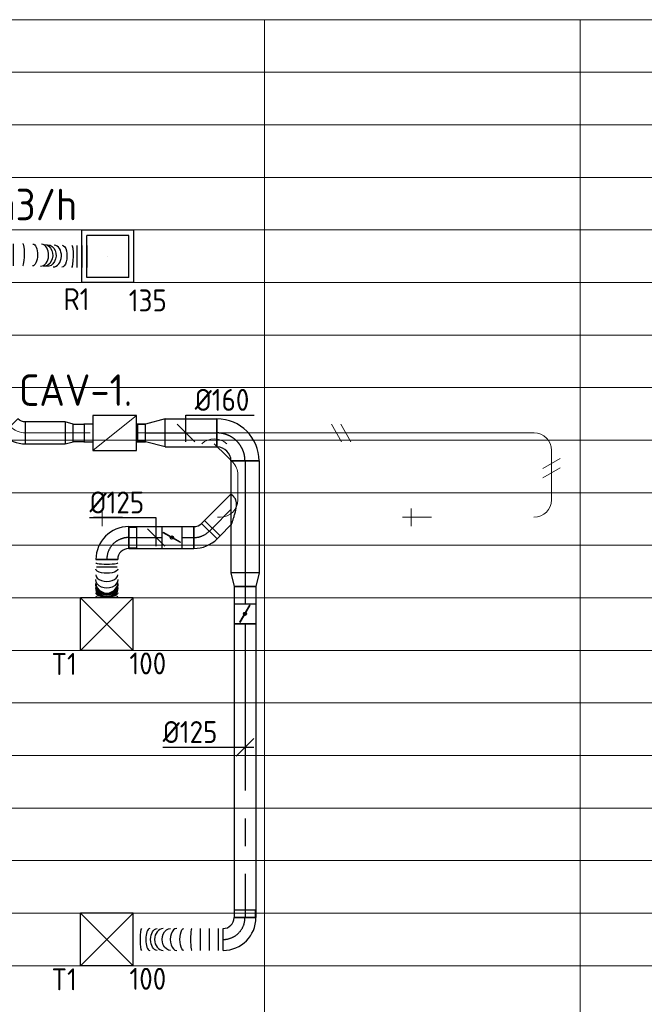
# Model space of a CAD drawing. Header units: millimetres. Extents: x -72412 to 16313, y -1015 to 52998.
# Tile 46 of 64: x -30121 to -26557, y 14909 to 20529. Entities that reach past the tile are written whole.
import ezdxf
from ezdxf.enums import TextEntityAlignment as Align

# ---------------------------------------------------------------- set-up
doc = ezdxf.new("R2010")
doc.units = ezdxf.units.MM
doc.header["$LTSCALE"] = 50
doc.linetypes.add('CENTER2', pattern=[28.575, 19.05, -3.175, 3.175, -3.175])
for name, color, linetype in [('4plfd', 254, 'Continuous'), ('WL570---_RETOUR', 100, 'Continuous'), ('WL570---_RETOUR_RST', 3, 'Continuous'), ('WL570---_RETOUR_RST_HL', 1, 'Continuous'), ('WL570---_TOEVOER', 200, 'Continuous'), ('WL570---_TOEVOER_HL', 1, 'Continuous'), ('WM570---_RETOUR_PR', 2, 'Continuous'), ('WM570---_RETOUR_RST_PR', 1, 'Continuous'), ('WM570---_TOEVOER', 2, 'Continuous'), ('WM570---_TOEVOER_PR', 2, 'Continuous')]:
    doc.layers.add(name, color=color, linetype=linetype)
for name, color, linetype, lineweight in [('WL570---_BESTAAND-HARTLIJN', 161, 'Continuous', 0), ('WL570---_BESTAAND-TOEVOER', 180, 'Continuous', 0), ('WL570---_DEMONTEREN', 10, 'Continuous', 0)]:
    doc.layers.add(name, color=color, linetype=linetype, lineweight=lineweight)
doc.layers.get('WL570---_DEMONTEREN').off()
doc.styles.add('BURO-025', font='ISO96.shx', dxfattribs={"height": 125})
doc.styles.add('MAATVOERING', font='ISO')

# ---------------------------------------------------------------- blocks, each defined once
blk = doc.blocks.new('Groep-43')
at = {"color": 8, "linetype": 'Continuous', "lineweight": 13}
for p, q in [((-73154.912, 18699.14), (-22154.912, 18699.14)), ((-73154.912, 18699.14), (-22154.912, 18699.14)), ((-73154.912, 18399.14), (-22154.912, 18399.14)), ((-73154.912, 18099.14), (-22154.912, 18099.14)), ((-73154.912, 17799.14), (-22154.912, 17799.14)), ((-73154.912, 17499.14), (-22154.912, 17499.14)), ((-22154.912, 17199.14), (-73154.912, 17199.14)), ((-73154.912, 16899.14), (-22154.912, 16899.14)), ((-22154.912, 16599.14), (-73154.912, 16599.14)), ((-22154.912, 16299.14), (-73154.912, 16299.14)), ((-22154.912, 15999.14), (-73154.912, 15999.14)), ((-22154.912, 15699.14), (-73154.912, 15699.14)), ((-22154.912, 15399.14), (-73154.912, 15399.14)), ((-73154.912, 15099.14), (-22154.912, 15099.14)), ((-22154.912, 14799.14), (-73154.912, 14799.14)), ((-22154.912, 14499.14), (-73154.912, 14499.14)), ((-22154.912, 14199.14), (-73154.912, 14199.14)), ((-22154.912, 13899.14), (-73154.912, 13899.14)), ((-22154.912, 13599.14), (-73154.912, 13599.14))]:
    blk.add_line(p, q, dxfattribs=at)
blk = doc.blocks.new('Groep-50')
at = {"color": 8, "linetype": 'Continuous', "lineweight": 13}
for p, q in [((-22154.9, 18999.1), (-54854.9, 18999.1)), ((-31454.9, 18999.1), (-31454.9, 8683.4)), ((-29654.9, 18999.1), (-29654.9, 9183.1))]:
    blk.add_line(p, q, dxfattribs=at)
at = {"color": 8}
blk.add_blockref('Groep-43', (0, 0), dxfattribs=at)
blk = doc.blocks.new('Block plafond 5e verd')
at = {"layer": '4plfd'}
blk.add_blockref('Groep-50', (73304.9, -19149.1), dxfattribs=at)
blk = doc.blocks.new('KARO')
for p, q in [((1, 0.5), (0, 0.5)), ((0, -0.5), (1, -0.5))]:
    blk.add_line(p, q)
at = {"invisible_edges": 15}
blk.add_3dface([(0, 0.5), (0, -0.5), (1, -0.5), (1, 0.5)], dxfattribs=at)
at = {"layer": 'WL570---_BESTAAND-HARTLIJN'}
blk.add_line((0, 0), (1, 0), dxfattribs=at)
blk = doc.blocks.new('VBX1001000010025000')
blk.add_lwpolyline([(50, -100), (300, -100), (300, 100), (50, 100)], close=True)
for points in [[(50, 50), (0, 50), (0, -50), (50, -50)], [(300, -50), (350, -50), (350, 50), (300, 50)]]:
    blk.add_lwpolyline(points)
at = {"layer": 'WL570---_BESTAAND-HARTLIJN'}
blk.add_line((300, 0), (350, 0), dxfattribs=at)
at = {"layer": 'WL570---_BESTAAND-TOEVOER'}
blk.add_line((50, -100), (300, 100), dxfattribs=at)
blk = doc.blocks.new('OSV1251000460K')
blk.add_lwpolyline([(-46.7, -62.5), (0, -50), (0, 50), (-46.7, 62.5)], close=True)
at = {"layer": 'WL570---_BESTAAND-HARTLIJN'}
blk.add_line((-46.7, 0), (0, 0), dxfattribs=at)
blk = doc.blocks.new('OBO10000090ZE')
blk.add_lwpolyline([(-50, 0), (50, 0), (50, 100, 1), (-50, 100)], format="xyb", close=True)
at = {"layer": 'WL570---_BESTAAND-HARTLIJN'}
for points in [[(0, 0), (0, 150)], [(-50, 100), (50, 100)]]:
    blk.add_lwpolyline(points, dxfattribs=at)
blk = doc.blocks.new('OZA1250100045L')
blk.add_lwpolyline([(-70.7, 0), (-106.1, 35.4), (-35.4, 106.1), (70.7, 0)])
at = {"layer": 'WL570---_BESTAAND-HARTLIJN'}
blk.add_line((0, 0), (-70.7, 70.7), dxfattribs=at)
at = {"layer": 'WL570---_BESTAAND-TOEVOER'}
blk.add_arc((0, 70.7), 100, 225, 315, dxfattribs=at)
blk = doc.blocks.new('OSV1251000460G')
blk.add_lwpolyline([(0, -62.5), (46.7, -50), (46.7, 50), (0, 62.5)], close=True)
at = {"layer": 'WL570---_BESTAAND-HARTLIJN'}
blk.add_line((0, 0), (46.7, 0), dxfattribs=at)
blk = doc.blocks.new('OBO10000090L')
blk.add_lwpolyline([(50, 0, 0.414214), (-100, 150), (-100, 50, -0.414214), (-50, 0)], format="xyb", close=True)
at = {"invisible_edges": 15}
for points in [[(-91.3, 49.2), (-74, 147.7), (-100, 150), (-100, 50)], [(-82.9, 47), (-48.7, 141), (-74, 147.7), (-91.3, 49.2)], [(-75, 43.3), (-25, 129.9), (-48.7, 141), (-82.9, 47)], [(-67.9, 38.3), (-3.6, 114.9), (-25, 129.9), (-75, 43.3)], [(-61.7, 32.1), (14.9, 96.4), (-3.6, 114.9), (-67.9, 38.3)], [(-56.7, 25), (29.9, 75), (14.9, 96.4), (-61.7, 32.1)], [(-53, 17.1), (41, 51.3), (29.9, 75), (-56.7, 25)], [(-50.8, 8.7), (47.7, 26), (41, 51.3), (-53, 17.1)], [(-50, 0), (50, 0), (47.7, 26), (-50.8, 8.7)]]:
    blk.add_3dface(points, dxfattribs=at)
at = {"layer": 'WL570---_BESTAAND-HARTLIJN'}
blk.add_arc((-100, 0), 100, 0, 90, dxfattribs=at)
blk = doc.blocks.new('OBO10000045H')
blk.add_lwpolyline([(50, -41.4, 0.198912), (6.1, 64.6), (-64.6, -6.1, -0.198912), (-50, -41.4)], format="xyb", close=True)
at = {"invisible_edges": 15}
for points in [[(-61.7, -9.3), (14.9, 55), (6.1, 64.6), (-64.6, -6.1)], [(-59, -12.7), (22.9, 44.6), (14.9, 55), (-61.7, -9.3)], [(-56.7, -16.4), (29.9, 33.6), (22.9, 44.6), (-59, -12.7)], [(-54.7, -20.3), (35.9, 22), (29.9, 33.6), (-56.7, -16.4)], [(-53, -24.3), (41, 9.9), (35.9, 22), (-54.7, -20.3)], [(-51.7, -28.5), (44.9, -2.6), (41, 9.9), (-53, -24.3)], [(-50.8, -32.7), (47.7, -15.4), (44.9, -2.6), (-51.7, -28.5)], [(-50.2, -37.1), (49.4, -28.3), (47.7, -15.4), (-50.8, -32.7)], [(-50, -41.4), (50, -41.4), (49.4, -28.3), (-50.2, -37.1)]]:
    blk.add_3dface(points, dxfattribs=at)
at = {"layer": 'WL570---_BESTAAND-HARTLIJN'}
blk.add_arc((-100, -41.4), 100, 0, 45, dxfattribs=at)
blk = doc.blocks.new('OBO10000090H')
blk.add_lwpolyline([(50, -100, 0.414214), (-100, 50), (-100, -50, -0.414214), (-50, -100)], format="xyb", close=True)
at = {"invisible_edges": 15}
for points in [[(-91.3, -50.8), (-74, 47.7), (-100, 50), (-100, -50)], [(-82.9, -53), (-48.7, 41), (-74, 47.7), (-91.3, -50.8)], [(-75, -56.7), (-25, 29.9), (-48.7, 41), (-82.9, -53)], [(-67.9, -61.7), (-3.6, 14.9), (-25, 29.9), (-75, -56.7)], [(-61.7, -67.9), (14.9, -3.6), (-3.6, 14.9), (-67.9, -61.7)], [(-56.7, -75), (29.9, -25), (14.9, -3.6), (-61.7, -67.9)], [(-53, -82.9), (41, -48.7), (29.9, -25), (-56.7, -75)], [(-50.8, -91.3), (47.7, -74), (41, -48.7), (-53, -82.9)], [(-50, -100), (50, -100), (47.7, -74), (-50.8, -91.3)]]:
    blk.add_3dface(points, dxfattribs=at)
at = {"layer": 'WL570---_BESTAAND-HARTLIJN'}
blk.add_arc((-100, -100), 100, 0, 90, dxfattribs=at)
blk = doc.blocks.new('OBO12500045H')
blk.add_lwpolyline([(62.5, -51.8, 0.198912), (7.6, 80.8), (-80.8, -7.6, -0.198912), (-62.5, -51.8)], format="xyb", close=True)
at = {"invisible_edges": 15}
for points in [[(-77.1, -11.6), (18.6, 68.7), (7.6, 80.8), (-80.8, -7.6)], [(-73.8, -15.9), (28.6, 55.8), (18.6, 68.7), (-77.1, -11.6)], [(-70.9, -20.5), (37.4, 42), (28.6, 55.8), (-73.8, -15.9)], [(-68.4, -25.4), (44.9, 27.5), (37.4, 42), (-70.9, -20.5)], [(-66.3, -30.4), (51.2, 12.4), (44.9, 27.5), (-68.4, -25.4)], [(-64.6, -35.6), (56.1, -3.2), (51.2, 12.4), (-66.3, -30.4)], [(-63.4, -40.9), (59.7, -19.2), (56.1, -3.2), (-64.6, -35.6)], [(-62.7, -46.3), (61.8, -35.4), (59.7, -19.2), (-63.4, -40.9)], [(-62.5, -51.8), (62.5, -51.8), (61.8, -35.4), (-62.7, -46.3)]]:
    blk.add_3dface(points, dxfattribs=at)
at = {"layer": 'WL570---_BESTAAND-HARTLIJN'}
blk.add_arc((-125, -51.8), 125, 0, 45, dxfattribs=at)
blk = doc.blocks.new('UISO')
for p, q in [((0, 0.18), (1, 0.757)), ((0, 0), (1, 0.577))]:
    blk.add_line(p, q)
at = {"layer": 'WL570---_BESTAAND-TOEVOER'}
for p, q in [((0, 0.36), (1, 0.937)), ((0, -0.18), (1, 0.397))]:
    blk.add_line(p, q, dxfattribs=at)
blk = doc.blocks.new('*U579')
at = {"color": 0, "ltscale": 10}
for p, q in [((150, 150, -2500), (-150, 150, -2500)), ((-150, -150, -2500), (-150, 150, -2500)), ((150, -150, -2500), (-150, 150, -2500)), ((-150, -150, -2500), (150, 150, -2500)), ((150, -150, -2500), (150, 150, -2500)), ((150, -150, -2500), (-150, -150, -2500))]:
    blk.add_line(p, q, dxfattribs=at)
at = {"layer": 'WL570---_TOEVOER_HL', "linetype": 'CENTER2'}
blk.add_circle((0, 0, -2500), 0.075, dxfattribs=at)
at = {"layer": 'WL570---_TOEVOER', "color": 2, "style": 'BURO-025'}
for tag in ['MC', 'Q']:
    blk.add_attdef(tag, text='', height=125, dxfattribs=at).set_placement((0, 0), align=Align.MIDDLE)
at = {"layer": 'WM570---_TOEVOER_PR', "color": 2, "style": 'BURO-025'}
blk.add_attdef('POSNR', text='', height=125, dxfattribs=at).set_placement((0, 0), align=Align.MIDDLE)
blk = doc.blocks.new('*U580')
at = {"color": 0, "ltscale": 10}
for p, q in [((150, 150, -2500), (-150, 150, -2500)), ((-150, -150, -2500), (-150, 150, -2500)), ((150, -150, -2500), (-150, 150, -2500)), ((-150, -150, -2500), (150, 150, -2500)), ((150, -150, -2500), (150, 150, -2500)), ((150, -150, -2500), (-150, -150, -2500))]:
    blk.add_line(p, q, dxfattribs=at)
at = {"layer": 'WL570---_TOEVOER_HL', "linetype": 'CENTER2'}
blk.add_circle((0, 0, -2500), 0.075, dxfattribs=at)
at = {"layer": 'WL570---_TOEVOER', "color": 2, "style": 'BURO-025'}
for tag in ['MC', 'Q']:
    blk.add_attdef(tag, text='', height=125, dxfattribs=at).set_placement((0, 0), align=Align.MIDDLE)
at = {"layer": 'WM570---_TOEVOER_PR', "color": 2, "style": 'BURO-025'}
blk.add_attdef('POSNR', text='', height=125, dxfattribs=at).set_placement((0, 0), align=Align.MIDDLE)
blk = doc.blocks.new('*U598')
at = {"color": 0, "ltscale": 10}
for p, q in [((149, 149, -150), (-149, 149, -150)), ((-149, -149, -150), (-149, 149, -150)), ((120, 120, -150), (-120, 120, -150)), ((-120, -120, -150), (-120, 120, -150)), ((120, -120, -150), (120, 120, -150)), ((149, -149, -150), (149, 149, -150)), ((149, -149, -150), (-149, -149, -150)), ((120, -120, -150), (-120, -120, -150))]:
    blk.add_line(p, q, dxfattribs=at)
at = {"layer": 'WL570---_RETOUR_RST_HL', "linetype": 'CENTER2'}
blk.add_circle((0, 0, -150), 0.075, dxfattribs=at)
at = {"layer": 'WL570---_RETOUR_RST', "color": 2, "style": 'BURO-025'}
for tag in ['MC', 'Q']:
    blk.add_attdef(tag, text='', height=125, dxfattribs=at).set_placement((0, 0), align=Align.MIDDLE)
at = {"layer": 'WM570---_RETOUR_RST_PR', "color": 2, "style": 'BURO-025'}
blk.add_attdef('POSNR', text='', height=125, dxfattribs=at).set_placement((0, 0), align=Align.MIDDLE)
blk = doc.blocks.new('*U929')
at = {"color": 0, "ltscale": 10}
for p, q in [((0, 80, -2700), (295.5, 80, -2700)), ((0, -80, -2700), (0, 80, -2700)), ((295.5, 80, -2700), (295.5, -80, -2700)), ((0, -80, -2700), (295.5, -80, -2700))]:
    blk.add_line(p, q, dxfattribs=at)
at = {"layer": 'WL570---_TOEVOER_HL', "linetype": 'CENTER2'}
blk.add_line((0, 0, -2700), (295.5, 0, -2700), dxfattribs=at)
at = {"layer": 'WM570---_TOEVOER_PR', "color": 2, "style": 'BURO-025'}
blk.add_attdef('POSNR', text='', height=125, dxfattribs=at).set_placement((0, 0), align=Align.MIDDLE)
blk = doc.blocks.new('*U930')
at = {"color": 0, "ltscale": 10}
for p, q in [((-160, -80, -2700), (-160, 80, -2700)), ((80, -160, -2700), (-80, -160, -2700))]:
    blk.add_line(p, q, dxfattribs=at)
for radius, start in [(240, 0), (80, 360)]:
    blk.add_arc((-160, -160, -2700), radius, start, 90, dxfattribs=at)
at = {"layer": 'WL570---_TOEVOER_HL', "linetype": 'CENTER2'}
blk.add_arc((-160, -160, -2700), 160, 0, 90, dxfattribs=at)
at = {"layer": 'WM570---_TOEVOER_PR', "color": 2, "style": 'BURO-025'}
blk.add_attdef('POSNR', text='', height=125, dxfattribs=at).set_placement((0, 0), align=Align.MIDDLE)
blk = doc.blocks.new('*U931')
at = {"color": 0, "ltscale": 10}
for p, q in [((113.1, 80, -2700), (0, 50, -2700)), ((113.1, -80, -2700), (113.1, 80, -2700)), ((0, 47.5, -2700), (-42.6, 47.5, -2700)), ((-42.6, -47.5, -2700), (-42.6, 47.5, -2700)), ((-42.6, -47.5, -2700), (-42.6, 47.5, -2700)), ((0, -50, -2700), (0, 50, -2700)), ((0, -47.5, -2700), (-42.6, -47.5, -2700)), ((113.1, -80, -2700), (0, -50, -2700))]:
    blk.add_line(p, q, dxfattribs=at)
at = {"layer": 'WL570---_TOEVOER_HL', "linetype": 'CENTER2'}
blk.add_line((0, 0, -2700), (113.1, 0, -2700), dxfattribs=at)
for centre in [(0, 0, -2700), (113.1, 0, -2700)]:
    blk.add_circle(centre, 0.075, dxfattribs=at)
at = {"layer": 'WM570---_TOEVOER_PR', "color": 2, "style": 'BURO-025'}
blk.add_attdef('POSNR', text='', height=125, dxfattribs=at).set_placement((0, 0), align=Align.MIDDLE)
blk = doc.blocks.new('*U932')
at = {"color": 0, "ltscale": 10}
for p, q in [((-51.8, -62.5, -2700), (-51.8, 62.5, -2700)), ((-7.6, 80.8, -2700), (80.8, -7.6, -2700))]:
    blk.add_line(p, q, dxfattribs=at)
for radius in [62.6, 187.6]:
    blk.add_arc((-51.8, 125.1, -2700), radius, 270, 315, dxfattribs=at)
at = {"layer": 'WL570---_TOEVOER_HL', "linetype": 'CENTER2'}
blk.add_arc((-51.8, 125.1, -2700), 125.1, 270, 315, dxfattribs=at)
at = {"layer": 'WM570---_TOEVOER_PR', "color": 2, "style": 'BURO-025'}
blk.add_attdef('POSNR', text='', height=125, dxfattribs=at).set_placement((0, 0), align=Align.MIDDLE)
blk = doc.blocks.new('*U933')
at = {"color": 0, "ltscale": 10}
for p, q in [((0, 62.5, -2700), (24.2, 62.5, -2700)), ((0, -62.5, -2700), (0, 62.5, -2700)), ((24.2, 62.5, -2700), (24.2, -62.5, -2700)), ((0, -62.5, -2700), (24.2, -62.5, -2700))]:
    blk.add_line(p, q, dxfattribs=at)
at = {"layer": 'WL570---_TOEVOER_HL', "linetype": 'CENTER2'}
blk.add_line((0, 0, -2700), (24.2, 0, -2700), dxfattribs=at)
at = {"layer": 'WM570---_TOEVOER_PR', "color": 2, "style": 'BURO-025'}
blk.add_attdef('POSNR', text='', height=125, dxfattribs=at).set_placement((0, 0), align=Align.MIDDLE)
blk = doc.blocks.new('*U934')
at = {"color": 0, "ltscale": 10}
for p, q in [((0, 88.4, -2700), (62.1, 150.4, -2700)), ((62.1, 150.4, -2700), (150.4, 62.1, -2700)), ((0, -88.4, -2700), (150.4, 62.1, -2700))]:
    blk.add_line(p, q, dxfattribs=at)
blk.add_spline([(-0.3, -88.2, -2700), (-1, -87.6, -2700), (-2.2, -86.6, -2700), (-3.9, -85.1, -2700), (-6, -83.3, -2700), (-8.4, -81, -2700), (-11.1, -78.2, -2700), (-14.1, -75, -2700), (-17.1, -71.2, -2700), (-20.1, -66.9, -2700), (-23, -61.9, -2700), (-25.5, -56.2, -2700), (-27.7, -49.8, -2700), (-29.2, -42.6, -2700), (-30, -34.4, -2700), (-30, -25.5, -2700), (-29.2, -15.8, -2700), (-27.7, -5.5, -2700), (-25.5, 5.1, -2700), (-23, 15.9, -2700), (-20.1, 26.6, -2700), (-17.1, 37, -2700), (-14.1, 46.8, -2700), (-11.1, 55.9, -2700), (-8.4, 64.1, -2700), (-6, 71.3, -2700), (-3.9, 77.3, -2700), (-2.2, 82.1, -2700), (-1, 85.6, -2700), (-0.3, 87.7, -2700), (0, 88.4, -2700)], degree=3, dxfattribs=at)
at = {"layer": 'WL570---_TOEVOER_HL', "linetype": 'CENTER2'}
blk.add_line((0, 0, -2700), (106.3, 106.3, -2700), dxfattribs=at)
at = {"layer": 'WM570---_TOEVOER_PR', "color": 2, "style": 'BURO-025'}
blk.add_attdef('POSNR', text='', height=125, dxfattribs=at).set_placement((0, 0), align=Align.MIDDLE)
blk = doc.blocks.new('*U935')
at = {"color": 0, "ltscale": 10}
for p, q in [((0, 62.5, -2700), (190.1, 62.5, -2700)), ((0, -62.5, -2700), (0, 62.5, -2700)), ((0, -62.5, -2700), (190.1, -62.5, -2700))]:
    blk.add_line(p, q, dxfattribs=at)
at = {"layer": 'WL570---_TOEVOER_HL', "linetype": 'CENTER2'}
blk.add_line((0, 0, -2700), (190.1, 0, -2700), dxfattribs=at)
at = {"layer": 'WM570---_TOEVOER_PR', "color": 2, "style": 'BURO-025'}
blk.add_attdef('POSNR', text='', height=125, dxfattribs=at).set_placement((0, 0), align=Align.MIDDLE)
blk = doc.blocks.new('*U936')
at = {"ltscale": 10}
for p, q in [((-56.5, 62.5, -2700), (56.5, 62.5, -2700)), ((-56.5, -62.5, -2700), (-56.5, 62.5, -2700)), ((56.5, 62.5, -2700), (56.5, -62.5, -2700)), ((-49.4, 27.3, -2700), (-48.4, 29.1, -2700)), ((48.4, -29.1, -2700), (-49.4, 27.3, -2700)), ((49.4, -27.3, -2700), (-48.4, 29.1, -2700)), ((48.4, -29.1, -2700), (49.4, -27.3, -2700)), ((-56.5, -62.5, -2700), (56.5, -62.5, -2700))]:
    blk.add_line(p, q, dxfattribs=at)
blk.add_circle((0, 0, -2700), 9.41, dxfattribs=at)
at = {"layer": 'WL570---_TOEVOER', "color": 2, "style": 'BURO-025'}
blk.add_attdef('I', text='', height=125, dxfattribs=at).set_placement((0, 0), align=Align.MIDDLE)
at = {"layer": 'WM570---_TOEVOER_PR', "color": 2, "style": 'BURO-025'}
blk.add_attdef('POSNR', text='', height=125, dxfattribs=at).set_placement((0, 0), align=Align.MIDDLE)
blk = doc.blocks.new('*U937')
at = {"color": 0, "ltscale": 10}
for p, q in [((0, 62.5, -2700), (68.7, 62.5, -2700)), ((68.7, 62.5, -2700), (68.7, -62.5, -2700)), ((0, -62.5, -2700), (68.7, -62.5, -2700))]:
    blk.add_line(p, q, dxfattribs=at)
at = {"layer": 'WL570---_TOEVOER_HL', "linetype": 'CENTER2'}
blk.add_line((0, 0, -2700), (68.7, 0, -2700), dxfattribs=at)
at = {"layer": 'WM570---_TOEVOER_PR', "color": 2, "style": 'BURO-025'}
blk.add_attdef('POSNR', text='', height=125, dxfattribs=at).set_placement((0, 0), align=Align.MIDDLE)
blk = doc.blocks.new('*U938')
at = {"color": 0, "ltscale": 10}
for p, q in [((-169.3, -59.375, -2700), (-169.3, 59.375, -2700)), ((-125, -62.5, -2700), (-125, 62.5, -2700)), ((62.5, -125, -2700), (-62.5, -125, -2700)), ((-59.375, -125, -2700), (-59.375, -169.3, -2700)), ((59.375, -125, -2700), (-59.375, -125, -2700)), ((59.375, -125, -2700), (59.375, -169.3, -2700)), ((59.375, -169.3, -2700), (-59.375, -169.3, -2700))]:
    blk.add_line(p, q, dxfattribs=at)
for radius in [187.5, 62.5]:
    blk.add_arc((-125, -125, -2700), radius, 0, 90, dxfattribs=at)
at = {"layer": 'WL570---_TOEVOER_HL', "linetype": 'CENTER2'}
blk.add_arc((-125, -125, -2700), 125, 0, 90, dxfattribs=at)
at = {"layer": 'WM570---_TOEVOER_PR', "color": 2, "style": 'BURO-025'}
blk.add_attdef('POSNR', text='', height=125, dxfattribs=at).set_placement((0, 0), align=Align.MIDDLE)
blk = doc.blocks.new('*U939')
at = {"color": 0, "ltscale": 10}
for p, q in [((0, -62.5, -2700), (0, 62.5, -2700)), ((219.1, 62.5, -2700), (219.1, -62.5, -2700))]:
    blk.add_line(p, q, dxfattribs=at)
for centre, major_axis, ratio, start_param, end_param in [((18.8, 0, -2700), (0, -62.5), 0.131086, 0, 3.141593), ((87.9, 0, -2700), (0, -62.5), 0.611738, 0, 3.141593), ((133.5, 0, -2700), (0, -62.5), 0.929837, 0, 3.141593), ((152.4, 0, -2700), (0, 62.5), 0.929837, 3.141593, 6.283185), ((175.2, 0, -2700), (0, 62.5), 0.611738, 3.141593, 6.283185), ((209.7, 0, -2700), (0, 62.5), 0.131086, 3.141593, 6.283185)]:
    blk.add_ellipse(centre, major_axis=major_axis, ratio=ratio, start_param=start_param, end_param=end_param, dxfattribs=at)
at = {"color": 0, "ltscale": 10, "extrusion": (0, 0, -1)}
for centre, major_axis, ratio, start_param, end_param in [((55.2, 0, -2700), (0, 62.5), 0.3844, 0, 3.141593), ((114.6, 0, -2700), (0, 62.5), 0.79774, 0, 3.141593), ((138.5, 0, -2700), (0, 62.5), 0.964469, 0, 3.141593), ((144.2, 0, -2700), (0, 62.5), 0.964469, 0, 3.141593), ((161.9, 0, -2700), (0, -62.5), 0.79774, 3.141593, 6.283185), ((191.5, 0, -2700), (0, -62.5), 0.3844, 3.141593, 6.283185)]:
    blk.add_ellipse(centre, major_axis=major_axis, ratio=ratio, start_param=start_param, end_param=end_param, dxfattribs=at)
at = {"layer": 'WM570---_TOEVOER_PR', "color": 2, "style": 'BURO-025'}
blk.add_attdef('POSNR', text='', height=125, dxfattribs=at).set_placement((0, 0), align=Align.MIDDLE)
blk = doc.blocks.new('*U940')
at = {"color": 0, "ltscale": 10}
for p, q in [((0, 80, -2700), (637.9, 80, -2700)), ((0, -80, -2700), (0, 80, -2700)), ((637.9, 80, -2700), (637.9, -80, -2700)), ((0, -80, -2700), (637.9, -80, -2700))]:
    blk.add_line(p, q, dxfattribs=at)
at = {"layer": 'WL570---_TOEVOER_HL', "linetype": 'CENTER2'}
blk.add_line((0, 0, -2700), (637.9, 0, -2700), dxfattribs=at)
at = {"layer": 'WM570---_TOEVOER_PR', "color": 2, "style": 'BURO-025'}
blk.add_attdef('POSNR', text='', height=125, dxfattribs=at).set_placement((0, 0), align=Align.MIDDLE)
blk = doc.blocks.new('*U941')
at = {"color": 0, "ltscale": 10}
for p, q in [((0, 62.5, -2700), (99.8, 62.5, -2700)), ((0, -62.5, -2700), (0, 62.5, -2700)), ((0, -62.5, -2700), (99.8, -62.5, -2700))]:
    blk.add_line(p, q, dxfattribs=at)
at = {"layer": 'WL570---_TOEVOER_HL', "linetype": 'CENTER2'}
blk.add_line((0, 0, -2700), (99.8, 0, -2700), dxfattribs=at)
at = {"layer": 'WM570---_TOEVOER_PR', "color": 2, "style": 'BURO-025'}
blk.add_attdef('POSNR', text='', height=125, dxfattribs=at).set_placement((0, 0), align=Align.MIDDLE)
blk = doc.blocks.new('*U942')
at = {"color": 0, "ltscale": 10}
for p, q in [((0, 80, -2700), (78.2, 62.5, -2700)), ((0, 80, -2700), (0, -80, -2700)), ((78.2, 62.5, -2700), (78.2, -62.5, -2700)), ((0, -80, -2700), (78.2, -62.5, -2700))]:
    blk.add_line(p, q, dxfattribs=at)
at = {"layer": 'WL570---_TOEVOER_HL', "linetype": 'CENTER2'}
blk.add_line((0, 0, -2700), (78.2, 0, -2700), dxfattribs=at)
for centre in [(0, 0, -2700), (78.2, 0, -2700)]:
    blk.add_circle(centre, 0.075, dxfattribs=at)
at = {"layer": 'WM570---_TOEVOER_PR', "color": 2, "style": 'BURO-025'}
blk.add_attdef('POSNR', text='', height=125, dxfattribs=at).set_placement((0, 0), align=Align.MIDDLE)
blk = doc.blocks.new('*U943')
at = {"ltscale": 10}
for p, q in [((-56.5, 62.5, -2700), (56.4, 62.5, -2700)), ((-56.5, -62.5, -2700), (-56.5, 62.5, -2700)), ((56.4, 62.5, -2700), (56.4, -62.5, -2700)), ((-49.4, 27.3, -2700), (-48.4, 29.1, -2700)), ((48.4, -29.1, -2700), (-49.4, 27.3, -2700)), ((49.4, -27.3, -2700), (-48.4, 29.1, -2700)), ((48.4, -29.1, -2700), (49.4, -27.3, -2700)), ((-56.5, -62.5, -2700), (56.4, -62.5, -2700))]:
    blk.add_line(p, q, dxfattribs=at)
blk.add_circle((0, 0, -2700), 9.41, dxfattribs=at)
at = {"layer": 'WL570---_TOEVOER', "color": 2, "style": 'BURO-025'}
blk.add_attdef('I', text='', height=125, dxfattribs=at).set_placement((0, 0), align=Align.MIDDLE)
at = {"layer": 'WM570---_TOEVOER_PR', "color": 2, "style": 'BURO-025'}
blk.add_attdef('POSNR', text='', height=125, dxfattribs=at).set_placement((0, 0), align=Align.MIDDLE)
blk = doc.blocks.new('*U944')
at = {"color": 0, "ltscale": 10}
for p, q in [((0, 62.5, -2700), (1677.5, 62.5, -2700)), ((0, -62.5, -2700), (0, 62.5, -2700)), ((1677.5, 62.5, -2700), (1677.5, -62.5, -2700)), ((0, -62.5, -2700), (1677.5, -62.5, -2700))]:
    blk.add_line(p, q, dxfattribs=at)
at = {"layer": 'WL570---_TOEVOER_HL', "linetype": 'CENTER2'}
blk.add_line((0, 0, -2700), (1677.5, 0, -2700), dxfattribs=at)
at = {"layer": 'WM570---_TOEVOER_PR', "color": 2, "style": 'BURO-025'}
blk.add_attdef('POSNR', text='', height=125, dxfattribs=at).set_placement((0, 0), align=Align.MIDDLE)
blk = doc.blocks.new('*U945')
at = {"color": 0, "ltscale": 10}
for p, q in [((-59.375, 125, -2700), (-59.375, 169.3, -2700)), ((-59.375, 169.3, -2700), (59.375, 169.3, -2700)), ((59.375, 125, -2700), (59.375, 169.3, -2700)), ((-62.5, 125, -2700), (62.5, 125, -2700)), ((-59.375, 125, -2700), (59.375, 125, -2700)), ((-125, -62.5, -2700), (-125, 62.5, -2700))]:
    blk.add_line(p, q, dxfattribs=at)
for radius, end in [(62.5, 0), (187.5, 360)]:
    blk.add_arc((-125, 125, -2700), radius, 270, end, dxfattribs=at)
at = {"layer": 'WL570---_TOEVOER_HL', "linetype": 'CENTER2'}
blk.add_arc((-125, 125, -2700), 125, 270, 0, dxfattribs=at)
at = {"layer": 'WM570---_TOEVOER_PR', "color": 2, "style": 'BURO-025'}
blk.add_attdef('POSNR', text='', height=125, dxfattribs=at).set_placement((0, 0), align=Align.MIDDLE)
blk = doc.blocks.new('*U946')
at = {"color": 0, "ltscale": 10}
for p, q in [((0, 62.5, -2700), (0, -62.5, -2700)), ((25.7, 62.5, -2700), (25.7, -62.5, -2700)), ((77.2, 62.5, -2700), (77.2, -62.5, -2700)), ((128.6, 62.5, -2700), (128.6, -62.5, -2700)), ((513.5, 62.5, -2700), (513.5, -62.5, -2700))]:
    blk.add_line(p, q, dxfattribs=at)
for centre, major_axis, ratio, start_param, end_param in [((177.9, 0, -2700), (0, -62.5), 0.125674, 0, 3.141593), ((264.9, 0, -2700), (0, -62.5), 0.589777, 0, 3.141593), ((342.5, 0, -2700), (0, 62.5), 0.773666, 3.141593, 6.283185), ((418.4, 0, -2700), (0, 62.5), 0.369207, 3.141593, 6.283185)]:
    blk.add_ellipse(centre, major_axis=major_axis, ratio=ratio, start_param=start_param, end_param=end_param, dxfattribs=at)
at = {"color": 0, "ltscale": 10, "extrusion": (0, 0, -1)}
for centre, major_axis, ratio, start_param, end_param in [((223.5, 0, -2700), (0, 62.5), 0.369207, 0, 3.141593), ((299.4, 0, -2700), (0, 62.5), 0.773666, 0, 3.141593), ((377, 0, -2700), (0, -62.5), 0.589777, 3.141593, 6.283185), ((464, 0, -2700), (0, -62.5), 0.125674, 3.141593, 6.283185)]:
    blk.add_ellipse(centre, major_axis=major_axis, ratio=ratio, start_param=start_param, end_param=end_param, dxfattribs=at)
at = {"layer": 'WM570---_TOEVOER_PR', "color": 2, "style": 'BURO-025'}
blk.add_attdef('POSNR', text='', height=125, dxfattribs=at).set_placement((0, 0), align=Align.MIDDLE)
blk = doc.blocks.new('*U947')
at = {"layer": 'WM570---_TOEVOER', "color": 0, "ltscale": 10}
for p, q in [((50, 0), (-469.5, 0)), ((-50, -50), (50, 50))]:
    blk.add_line(p, q, dxfattribs=at)
at = {"layer": 'WM570---_TOEVOER', "color": 0, "style": 'BURO-025'}
blk.add_text('%%c125', height=125, dxfattribs=at).set_placement((-469.5, 25))
blk = doc.blocks.new('*U948')
at = {"layer": 'WM570---_TOEVOER', "color": 0, "ltscale": 10}
for p, q in [((0, 112.7), (-380.4, 112.7)), ((0, -50), (0, 112.7)), ((50, -50), (-50, 50))]:
    blk.add_line(p, q, dxfattribs=at)
at = {"layer": 'WM570---_TOEVOER', "color": 0, "style": 'BURO-025'}
blk.add_text('%%c125', height=125, dxfattribs=at).set_placement((-380.4, 137.7))
blk = doc.blocks.new('*U949')
at = {"layer": 'WM570---_TOEVOER', "color": 0, "ltscale": 10}
for p, q in [((0, 101.1), (389.3, 101.1)), ((0, -50), (0, 101.1)), ((50, -50), (-50, 50))]:
    blk.add_line(p, q, dxfattribs=at)
at = {"layer": 'WM570---_TOEVOER', "color": 0, "style": 'BURO-025'}
blk.add_text('%%c160', height=125, dxfattribs=at).set_placement((50, 126.1))
blk = doc.blocks.new('*U966')
at = {"color": 0, "ltscale": 10}
for p, q in [((0, 62.5, -2700), (0, -62.5, -2700)), ((25.9, 62.5, -2700), (25.9, -62.5, -2700)), ((77.6, 62.5, -2700), (77.6, -62.5, -2700)), ((129.4, 62.5, -2700), (129.4, -62.5, -2700)), ((181.2, 62.5, -2700), (181.2, -62.5, -2700)), ((342.7, 60.1, -2700), (341.9, 60.2, -2700)), ((544.8, 53.6, -2700), (544.8, -71.4, -2700)), ((573.1, 53.6, -2700), (573.1, -71.4, -2700)), ((601.5, 53.6, -2700), (601.5, -71.4, -2700)), ((409.1, -69, -2700), (410, -69.1, -2700))]:
    blk.add_line(p, q, dxfattribs=at)
for centre, major_axis, ratio, start_param, end_param in [((236.3, 0, -2700), (-0.4, -62.5), 0.155511, 6.282078, 9.423671), ((339.5, -2.3, -2700), (-2.8, -62.4), 0.705325, 0.009751, 3.131842), ((412.4, -6.6, -2700), (2.8, 62.4), 0.705325, 3.151343, 6.273435), ((515.6, -8.9, -2700), (0.4, 62.5), 0.155511, 3.1427, 6.284292)]:
    blk.add_ellipse(centre, major_axis=major_axis, ratio=ratio, start_param=start_param, end_param=end_param, dxfattribs=at)
at = {"color": 0, "ltscale": 10, "extrusion": (0, 0, -1)}
for centre, major_axis, ratio, start_param, end_param in [((291.9, -0.8, -2700), (1.4, 62.5), 0.45181, 6.279242, 9.420834), ((357, -3.3, -2700), (3.7, 62.4), 0.79879, 0, 3.141593), ((375.9, -4.5, -2700), (3.7, 62.4), 0.79879, 0, 3.141593), ((460, -8.1, -2700), (-1.4, -62.5), 0.45181, 3.145536, 6.287129)]:
    blk.add_ellipse(centre, major_axis=major_axis, ratio=ratio, start_param=start_param, end_param=end_param, dxfattribs=at)
at = {"layer": 'WM570---_RETOUR_PR', "color": 2, "style": 'BURO-025'}
blk.add_attdef('POSNR', text='', height=125, dxfattribs=at).set_placement((0, 0), align=Align.MIDDLE)

msp = doc.modelspace()

# ---------------------------------------------------------------- block references
at = {"layer": 'WL570---_DEMONTEREN', "yscale": 100, "zscale": 100}
for name, p, xscale in [('KARO', (-29404.4, 18170.5), 61.56389836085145), ('KARO', (-28795.6, 18170.5), 1609.568917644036), ('UISO', (-27136.4, 17931.7), 100), ('KARO', (-29549.4, 17688.7), 16.03765465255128), ('KARO', (-28991.8, 17688.7), 16.2227493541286), ('KARO', (-27787, 17688.7), 16.03765465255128)]:
    msp.add_blockref(name, p, dxfattribs=dict(at, xscale=xscale))
at = {"layer": 'WL570---_DEMONTEREN', "xscale": -1}
msp.add_blockref('OSV1251000460K', (-29342.8, 18170.5), dxfattribs=at)
at = {"layer": 'WL570---_DEMONTEREN'}
for name, p, xscale, yscale, zscale, rotation in [('KARO', (-28842.5, 18170.5), 454.3213127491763, 125, 125, 180), ('UISO', (-28324.3, 18220.5), 100, 100, 100, 270), ('KARO', (-28905, 18002.6), 48.98494323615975, 100, 100, 135.0000000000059), ('KARO', (-27086.4, 17788.7), 281.743861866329, 100, 100, 90), ('KARO', (-28875.7, 17788.7), 143.1849200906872, 100, 100, 90)]:
    msp.add_blockref(name, p, dxfattribs=dict(at, xscale=xscale, yscale=yscale, zscale=zscale, rotation=rotation))
for name, p in [('OSV1251000460G', (-28842.4, 18170.5)), ('OBO10000090H', (-27086.4, 18170.5)), ('OBO10000045H', (-28875.7, 17973.3))]:
    msp.add_blockref(name, p, dxfattribs=at)
for name, p, rotation in [('OZA1250100045L', (-29010.4, 18108), 180), ('OBO10000090L', (-28975.6, 17688.7), 270), ('OBO10000090L', (-27186.4, 17688.7), 270), ('OBO10000090ZE', (-29549.4, 17688.7), 90), ('OBO10000090ZE', (-27787, 17688.7), 90)]:
    msp.add_blockref(name, p, dxfattribs=dict(at, rotation=rotation))
at = {"layer": 'WL570---_RETOUR'}
ref = msp.add_blockref('*U598', (-29617.6, 19178, 2500), dxfattribs=at)
ref.add_attrib('Q', '135', dxfattribs={"layer": 'WL570---_RETOUR_RST', "color": 2, "height": 125, "style": 'BURO-025'}).set_placement((-29390, 18926.9, 2350), align=Align.MIDDLE)
ref.add_attrib('MC', 'R1', dxfattribs={"layer": 'WL570---_RETOUR_RST', "color": 2, "height": 125, "style": 'BURO-025'}).set_placement((-29796.5, 18934.1, 2350), align=Align.MIDDLE)
msp.add_blockref('*U966', (-30339.1, 19187, 2700), dxfattribs=at)
at = {"layer": 'WL570---_TOEVOER'}
for name, p in [('Block plafond 5e verd', (-70573.6, 20679.1)), ('VBX1001000010025000', (-29753.7, 18170.5)), ('OSV1251000460K', (-29814.7, 18170.5)), ('*U931', (-29403.7, 18170.5, 2700)), ('*U929', (-29290.6, 18170.4, 2700)), ('*U930', (-28835.1, 18170.4, 2700)), ('*U932', (-29075.2, 17573.3, 2700)), ('*U935', (-29498.6, 17573.3, 2700)), ('*U936', (-29252.1, 17573.3, 2700)), ('*U937', (-29195.6, 17573.3, 2700)), ('*U945', (-28835.1, 15279.1, 2700))]:
    msp.add_blockref(name, p, dxfattribs=at)
for name, p, rotation in [('OBO12500045H', (-30138.5, 18170.5), 225), ('*U940', (-28835.1, 18010.4, 2700), 269.9999999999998), ('*U934', (-28915.1, 17733.3, 2700), 180), ('*U933', (-29038.5, 17609.9, 2700), 45), ('*U938', (-29623.6, 17573.3, 2700), 90), ('*U939', (-29623.6, 17448.3, 2700), 270), ('*U942', (-28835.1, 17372.5, 2700), 269.9999999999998), ('*U941', (-28835.1, 17294.3, 2700), 269.9999999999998), ('*U943', (-28835.1, 17138.1, 2700), 269.9999999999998), ('*U944', (-28835.1, 17081.6, 2700), 269.9999999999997), ('*U946', (-28960.1, 15279.1, 2700), 180)]:
    msp.add_blockref(name, p, dxfattribs=dict(at, rotation=rotation))
for p, xscale, yscale, zscale in [((-30086.7, 18170.5), 225.3888480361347, 125, 125), ((-29753, 18170.5), -61.56389836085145, 100, 100), ((-29754.7, 18170.5), 36.58585894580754, 100, 100)]:
    msp.add_blockref('KARO', p, dxfattribs=dict(at, xscale=xscale, yscale=yscale, zscale=zscale))
ref = msp.add_blockref('*U579', (-29623.6, 17079.1, 2500), dxfattribs=at)
ref.add_attrib('Q', '100', (-29494.7, 16792.2), dxfattribs={"color": 2, "height": 125, "style": 'BURO-025'})
ref.add_attrib('MC', 'T1', (-29939, 16789), dxfattribs={"color": 2, "height": 125, "style": 'BURO-025'})
ref = msp.add_blockref('*U580', (-29623.6, 15279.1, 2500), dxfattribs=at)
ref.add_attrib('Q', '100', (-29494.7, 14992.2), dxfattribs={"color": 2, "height": 125, "style": 'BURO-025'})
ref.add_attrib('MC', 'T1', (-29939, 14989), dxfattribs={"color": 2, "height": 125, "style": 'BURO-025'})
at = {"layer": 'WM570---_TOEVOER'}
for name, p in [('*U949', (-29172.1, 18170.4, 2700)), ('*U948', (-29342, 17573.3, 2700)), ('*U947', (-28835.1, 16375.6, 2700))]:
    msp.add_blockref(name, p, dxfattribs=at)

# ---------------------------------------------------------------- texts
at = {"layer": 'WM570---_TOEVOER', "style": 'MAATVOERING'}
for s, p in [('135m3/h', (-30608.1, 19383.9)), ('CAV-1.', (-30124.7, 18324.7))]:
    msp.add_text(s, height=180, dxfattribs=at).set_placement(p)

doc.saveas('drawing.dxf')
